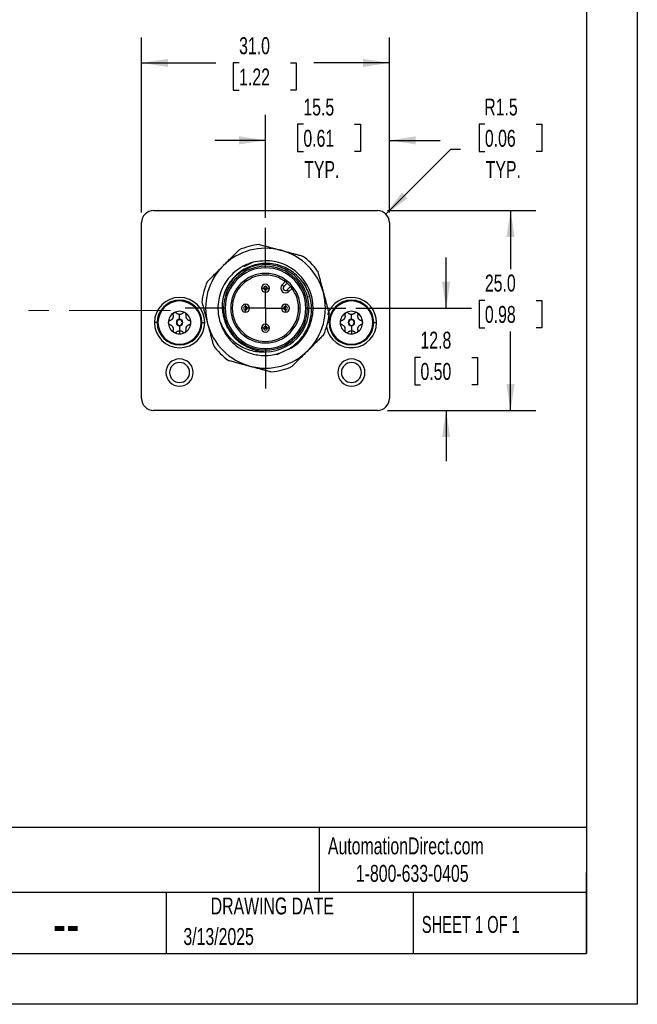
# Model space of a CAD drawing. Header units: millimetres. Extents: x 0 to 279, y 0 to 216.
# Tile 3 of 4: x 202 to 279, y 0 to 123. Entities that reach past the tile are written whole.
import ezdxf

# ---------------------------------------------------------------- set-up
doc = ezdxf.new("R2010")
doc.units = ezdxf.units.MM
doc.linetypes.add('CENTERX2', pattern=[20.32, 12.7, -2.54, 2.54, -2.54])
doc.layers.add('CENTER', color=40, linetype='CENTERX2')
doc.layers.add('DIMENSIONS', color=140, linetype='Continuous', lineweight=25)
doc.layers.add('TEXT', color=140, linetype='Continuous', lineweight=25)
doc.styles.add('SLDTEXTSTYLE0', font='TXT', dxfattribs={"width": 0.7})
doc.styles.add('SLDTEXTSTYLE1', font='TXT', dxfattribs={"width": 0.65})
doc.dimstyles.new('SLDDIMSTYLE0', dxfattribs={"dimtxt": 2.158008, "dimasz": 3.302, "dimexe": 0, "dimexo": 0.0625, "dimgap": 0.539502, "dimtad": 0, "dimtih": 1, "dimtoh": 1, "dimdec": 1, "dimrnd": 1e-09, "dimzin": 12, "dimdsep": 46, "dimtxsty": 'SLDTEXTSTYLE0', "dimsah": 1, "dimcen": 0.09, "dimadec": 0, "dimazin": 3, "dimtfac": 1, "dimtdec": 1, "dimtmove": 0, "dimatfit": 0, "dimfxl": 0, "dimfrac": 2, "dimtolj": 1, "dimtzin": 12, "dimarcsym": 0})
doc.dimstyles.new('SLDDIMSTYLE1', dxfattribs={"dimtxt": 2.158008, "dimasz": 3.302, "dimexe": 0, "dimexo": 0.0625, "dimgap": 0.539502, "dimtad": 0, "dimtih": 1, "dimtoh": 1, "dimdec": 1, "dimrnd": 1e-09, "dimzin": 4, "dimdsep": 46, "dimtxsty": 'SLDTEXTSTYLE0', "dimsah": 1, "dimcen": 0.09, "dimadec": 0, "dimazin": 1, "dimtfac": 1, "dimtdec": 1, "dimtofl": 0, "dimtmove": 0, "dimatfit": 3, "dimfxl": 0, "dimfrac": 2, "dimtolj": 1, "dimtzin": 12, "dimarcsym": 0})
doc.dimstyles.new('SLDDIMSTYLE2', dxfattribs={"dimtxt": 2.158008, "dimasz": 3.302, "dimexe": 0, "dimexo": 0.0625, "dimgap": 0.539502, "dimtad": 0, "dimtih": 1, "dimtoh": 1, "dimdec": 1, "dimrnd": 1e-09, "dimzin": 12, "dimdsep": 46, "dimtxsty": 'SLDTEXTSTYLE0', "dimsah": 1, "dimcen": 0, "dimadec": 0, "dimazin": 3, "dimtfac": 1, "dimtdec": 1, "dimtofl": 0, "dimtmove": 0, "dimatfit": 3, "dimfxl": 0, "dimfrac": 2, "dimtolj": 1, "dimtzin": 12, "dimarcsym": 0})

# ---------------------------------------------------------------- blocks, each defined once
blk = doc.blocks.new('_D')
at = {"layer": 'DIMENSIONS'}
for p, q in [((232.88, 98.39), (232.88, 111.25)), ((248.38, 99.05), (248.38, 111.25)), ((237.62, 110.09), (236.89, 110.09)), ((236.89, 110.09), (236.89, 106.66)), ((244.03, 110.09), (244.75, 110.09)), ((244.75, 110.09), (244.75, 106.66)), ((232.88, 108.07), (226.53, 108.07)), ((248.38, 108.07), (254.73, 108.07)), ((236.89, 106.66), (237.62, 106.66)), ((244.75, 106.66), (244.03, 106.66))]:
    blk.add_line(p, q, dxfattribs=at)
for points in [[(232.88, 108.07), (229.58, 108.58), (229.58, 107.57)], [(248.38, 108.07), (251.69, 107.57), (251.69, 108.58)]]:
    blk.add_solid(points, dxfattribs=at)
at = {"layer": 'DIMENSIONS', "char_height": 2.117, "attachment_point": 1, "style": 'SLDTEXTSTYLE0'}
for s, insert in [('15.5', (237.62, 113.3)), ('0.61', (237.62, 109.39)), ('TYP.', (237.72, 105.48))]:
    blk.add_mtext(s, dxfattribs=dict(at, insert=insert))
blk = doc.blocks.new('_D_1')
at = {"layer": 'DIMENSIONS'}
for p, q in [((217.38, 99.05), (217.38, 120.93)), ((248.38, 99.05), (248.38, 120.93)), ((217.38, 117.76), (226.66, 117.76)), ((229.58, 117.76), (228.85, 117.76)), ((228.85, 117.76), (228.85, 114.33)), ((235.99, 117.76), (236.72, 117.76)), ((236.72, 117.76), (236.72, 114.33)), ((248.38, 117.76), (238.92, 117.76)), ((228.85, 114.33), (229.58, 114.33)), ((236.72, 114.33), (235.99, 114.33))]:
    blk.add_line(p, q, dxfattribs=at)
for points in [[(217.38, 117.76), (220.69, 117.25), (220.69, 118.27)], [(248.38, 117.76), (245.08, 118.27), (245.08, 117.25)]]:
    blk.add_solid(points, dxfattribs=at)
at = {"layer": 'DIMENSIONS', "char_height": 2.117, "attachment_point": 1, "style": 'SLDTEXTSTYLE0'}
for s, insert in [('31.0', (229.58, 120.97)), ('1.22', (229.58, 117.06))]:
    blk.add_mtext(s, dxfattribs=dict(at, insert=insert))
blk = doc.blocks.new('_D_2')
at = {"layer": 'DIMENSIONS'}
for p, q in [((260.33, 110.09), (259.61, 110.09)), ((259.61, 110.09), (259.61, 106.66)), ((266.74, 110.09), (267.47, 110.09)), ((267.47, 110.09), (267.47, 106.66)), ((247.95, 98.84), (256.07, 106.96)), ((256.07, 106.96), (257.29, 106.96)), ((259.61, 106.66), (260.33, 106.66)), ((267.47, 106.66), (266.74, 106.66))]:
    blk.add_line(p, q, dxfattribs=at)
blk.add_solid([(247.95, 98.84), (250.64, 100.81), (249.92, 101.53)], dxfattribs=at)
at = {"layer": 'DIMENSIONS', "char_height": 2.117, "attachment_point": 1, "style": 'SLDTEXTSTYLE0'}
for s, insert in [('R1.5', (260.25, 113.3)), ('0.06', (260.33, 109.39)), ('TYP.', (260.43, 105.48))]:
    blk.add_mtext(s, dxfattribs=dict(at, insert=insert))
blk = doc.blocks.new('_D_3')
at = {"layer": 'DIMENSIONS'}
for p, q in [((255.48, 87.08), (255.48, 93.43)), ((244.19, 87.08), (258.65, 87.08)), ((252.27, 80.93), (251.55, 80.93)), ((251.55, 80.93), (251.55, 77.5)), ((258.68, 80.93), (259.41, 80.93)), ((259.41, 80.93), (259.41, 77.5)), ((251.55, 77.5), (252.27, 77.5)), ((259.41, 77.5), (258.68, 77.5)), ((248.15, 74.28), (258.65, 74.28)), ((255.48, 74.28), (255.48, 67.93))]:
    blk.add_line(p, q, dxfattribs=at)
for points in [[(255.48, 87.08), (255.99, 90.38), (254.97, 90.38)], [(255.48, 74.28), (254.97, 70.98), (255.99, 70.98)]]:
    blk.add_solid(points, dxfattribs=at)
at = {"layer": 'DIMENSIONS', "char_height": 2.117, "attachment_point": 1, "style": 'SLDTEXTSTYLE0'}
for s, insert in [('12.8', (252.27, 84.14)), ('0.50', (252.27, 80.23))]:
    blk.add_mtext(s, dxfattribs=dict(at, insert=insert))
blk = doc.blocks.new('_D_4')
at = {"layer": 'DIMENSIONS'}
for p, q in [((248.15, 99.28), (266.71, 99.28)), ((263.54, 99.28), (263.54, 91.98)), ((260.33, 88.06), (259.61, 88.06)), ((259.61, 88.06), (259.61, 84.63)), ((266.74, 88.06), (267.47, 88.06)), ((267.47, 88.06), (267.47, 84.63)), ((259.61, 84.63), (260.33, 84.63)), ((263.54, 74.28), (263.54, 84.15)), ((267.47, 84.63), (266.74, 84.63)), ((248.15, 74.28), (266.71, 74.28))]:
    blk.add_line(p, q, dxfattribs=at)
for points in [[(263.54, 99.28), (263.03, 95.98), (264.05, 95.98)], [(263.54, 74.28), (264.05, 77.58), (263.03, 77.58)]]:
    blk.add_solid(points, dxfattribs=at)
at = {"layer": 'DIMENSIONS', "char_height": 2.117, "attachment_point": 1, "style": 'SLDTEXTSTYLE0'}
for s, insert in [('25.0', (260.33, 91.28)), ('0.98', (260.33, 87.36))]:
    blk.add_mtext(s, dxfattribs=dict(at, insert=insert))
blk = doc.blocks.new('SW_CENTERMARKSYMBOL_0')
at = {"layer": 'CENTER', "color": 0}
for p, q in [((0, 5.08), (0, 10.04)), ((0, 0), (0, 2.54)), ((-5.08, 0), (-10.04, 0)), ((0, 0), (-2.54, 0)), ((0, 0), (0, -2.54)), ((0, 0), (2.54, 0)), ((5.08, 0), (10.04, 0)), ((0, -5.08), (0, -10.04))]:
    blk.add_line(p, q, dxfattribs=at)

msp = doc.modelspace()

# ---------------------------------------------------------------- linework, layer by layer
at = {"color": 7, "linetype": 'Continuous'}
for p, q in [((279.4, 215.9), (279.4, 0)), ((279.4, 0), (0, 0))]:
    msp.add_line(p, q, dxfattribs=at)
for p, q in [((218.88, 99.28), (246.88, 99.28)), ((217.38, 75.78), (217.38, 97.78)), ((248.38, 97.78), (248.38, 75.78)), ((231.34, 92.82), (230.18, 92.25)), ((234.97, 90.01), (235.36, 90.41)), ((234.97, 90.01), (235.18, 89.8)), ((235.6, 90.22), (235.18, 89.8)), ((232.38, 89.58), (232.64, 89.58)), ((233.13, 89.58), (232.64, 89.58)), ((233.13, 89.58), (233.38, 89.58)), ((235.79, 89.14), (235.59, 89.36)), ((235.61, 89.38), (236.02, 89.79)), ((235.61, 89.38), (235.82, 89.16)), ((236.21, 89.56), (235.82, 89.16)), ((222.13, 88.08), (222.13, 87.98)), ((230.38, 87.32), (230.38, 87.58)), ((235.38, 87.58), (235.38, 87.32)), ((238.15, 88.49), (238.42, 88.56)), ((243.63, 88.08), (243.63, 87.98)), ((222.13, 85.68), (222.13, 86.3)), ((227.83, 87.08), (227.63, 87.08)), ((228.53, 87.08), (228.73, 87.08)), ((230.38, 87.32), (230.38, 86.83)), ((230.38, 86.58), (230.38, 86.83)), ((235.38, 86.83), (235.38, 87.32)), ((235.38, 86.83), (235.38, 86.58)), ((237.03, 87.08), (237.23, 87.08)), ((238.13, 87.08), (237.93, 87.08)), ((243.63, 85.68), (243.63, 86.3)), ((219.33, 85.28), (218.98, 85.28)), ((222.13, 85.63), (222.13, 85.68)), ((224.93, 85.28), (225.28, 85.28)), ((240.83, 85.28), (240.68, 85.28)), ((243.63, 85.63), (243.63, 85.68)), ((246.43, 85.28), (246.78, 85.28)), ((222.13, 84.93), (222.13, 84.88)), ((222.13, 84.88), (222.13, 84.26)), ((222.13, 84.26), (222.13, 83.87)), ((232.64, 84.58), (232.38, 84.58)), ((232.64, 84.58), (233.13, 84.58)), ((233.38, 84.58), (233.13, 84.58)), ((243.63, 84.93), (243.63, 84.88)), ((243.63, 84.88), (243.63, 84.26)), ((243.63, 84.26), (243.63, 83.87)), ((222.13, 82.48), (222.13, 82.58)), ((243.63, 82.48), (243.63, 82.58)), ((234.02, 81.3), (234.42, 81.33)), ((234.02, 81.3), (234.42, 81.33)), ((234.02, 81.3), (234.42, 81.33)), ((234.42, 81.33), (235.24, 81.73)), ((234.42, 81.33), (235.24, 81.73)), ((246.88, 74.28), (218.88, 74.28))]:
    msp.add_line(p, q)
for centre, radius, start, end in [((218.88, 97.78), 1.5, 90, 180), ((246.88, 97.78), 1.5, 0, 90), ((232.88, 87.08), 8, 95.3641, 105), ((232.88, 87.08), 7.5, 75, 135), ((232.88, 87.08), 8, 105, 114.6359), ((232.88, 87.08), 7.5, 15, 75), ((232.88, 87.08), 7.5, 135, 195), ((232.88, 87.08), 5.45, 15, 172.9231), ((232.88, 87.08), 8, 35.3641, 54.6359), ((232.88, 87.08), 5.25, 360, 180), ((232.88, 87.08), 5.05, 0, 180), ((232.88, 87.08), 4.35, 0, 180), ((232.88, 87.08), 4.15, 0, 180), ((232.88, 87.08), 8, 155.3641, 174.6359), ((232.88, 89.58), 0.5, 0, 180), ((235.39, 89.59), 0.6, 135, 311.4314), ((232.88, 89.58), 0.5, 180, 0), ((232.88, 89.58), 0.242, 0, 180), ((232.88, 89.58), 0.242, 180, 0), ((235.39, 89.59), 0.3, 135, 311.4314), ((235.39, 89.59), 0.3, 311.4314, 315), ((235.39, 89.59), 0.6, 311.4314, 315), ((232.88, 87.08), 7.5, 315, 15), ((222.13, 85.28), 3.15, 0, 180), ((222.13, 85.28), 2.8, 90, 270), ((222.13, 85.28), 2.7, 90, 270), ((222.13, 85.28), 2.8, 270, 90), ((222.13, 85.28), 2.7, 270, 90), ((230.38, 87.08), 0.5, 90, 270), ((230.38, 87.08), 0.5, 270, 90), ((232.88, 87.08), 5.45, 271.077, 15), ((235.38, 87.08), 0.5, 90, 270), ((235.38, 87.08), 0.5, 270, 90), ((243.63, 85.28), 3.15, 0, 161.8736), ((243.63, 85.28), 2.8, 90, 270), ((243.63, 85.28), 2.7, 90, 270), ((243.63, 85.28), 2.8, 270, 90), ((243.63, 85.28), 2.7, 270, 90), ((222.13, 85.28), 1.41, 120, 180), ((222.13, 85.28), 1.41, 60, 120), ((222.13, 85.28), 1.02, 89.791, 90.209), ((222.13, 85.28), 1.41, 0, 60), ((232.88, 87.08), 5.25, 180, 360), ((232.88, 87.08), 5.05, 180, 0), ((232.88, 87.08), 4.35, 180, 0), ((232.88, 87.08), 4.15, 180, 0), ((230.38, 87.08), 0.242, 90, 270), ((230.38, 87.08), 0.242, 270, 90), ((235.38, 87.08), 0.242, 90, 270), ((235.38, 87.08), 0.242, 270, 90), ((232.88, 87.08), 8, 335.3641, 354.6359), ((243.63, 85.28), 1.41, 120, 180), ((243.63, 85.28), 1.41, 60, 120), ((243.63, 85.28), 1.02, 89.791, 90.209), ((243.63, 85.28), 1.41, 0, 60), ((222.13, 85.28), 3.15, 180, 0), ((222.13, 85.28), 1.41, 180, 240), ((222.13, 85.28), 1.02, 149.791, 150.209), ((222.13, 85.28), 0.4, 90, 270), ((222.13, 85.28), 0.35, 90, 270), ((222.13, 85.28), 0.4, 270, 90), ((222.13, 85.28), 0.35, 270, 90), ((222.13, 85.28), 1.41, 300, 0), ((222.13, 85.28), 1.02, 29.791, 30.209), ((232.88, 87.08), 7.5, 195, 255), ((232.88, 87.08), 5.95, 195, 248.9999), ((232.88, 84.58), 0.5, 0, 180), ((243.63, 85.28), 3.15, 190.0048, 0), ((243.63, 85.28), 1.41, 180, 240), ((243.63, 85.28), 1.02, 149.791, 150.209), ((243.63, 85.28), 0.4, 90, 270), ((243.63, 85.28), 0.35, 90, 270), ((243.63, 85.28), 0.4, 270, 90), ((243.63, 85.28), 0.35, 270, 90), ((243.63, 85.28), 1.41, 300, 0), ((243.63, 85.28), 1.02, 29.791, 30.209), ((222.13, 85.28), 1.02, 209.791, 210.209), ((222.13, 85.28), 1.41, 240, 270), ((222.13, 85.28), 1.02, 269.791, 270), ((222.13, 85.28), 1.02, 270, 270.209), ((222.13, 85.28), 1.41, 270, 300), ((222.13, 85.28), 1.02, 329.791, 330.209), ((232.88, 84.58), 0.5, 180, 0), ((232.88, 84.58), 0.242, 0, 180), ((232.88, 84.58), 0.242, 180, 0), ((243.63, 85.28), 1.02, 209.791, 210.209), ((243.63, 85.28), 1.41, 240, 270), ((243.63, 85.28), 1.02, 269.791, 270), ((243.63, 85.28), 1.02, 270, 270.209), ((243.63, 85.28), 1.41, 270, 300), ((243.63, 85.28), 1.02, 329.791, 330.209), ((232.88, 87.08), 8, 215.3641, 234.6359), ((232.88, 87.08), 7.5, 255, 315), ((222.13, 79.03), 1.7, 0, 180), ((222.13, 79.03), 1.25, 0, 180), ((243.63, 79.03), 1.7, 0, 180), ((243.63, 79.03), 1.25, 0, 180), ((222.13, 79.03), 1.7, 180, 0), ((222.13, 79.03), 1.25, 180, 0), ((232.88, 87.08), 8, 275.3641, 294.6359), ((243.63, 79.03), 1.7, 180, 0), ((243.63, 79.03), 1.25, 180, 0), ((218.88, 75.78), 1.5, 180, 270), ((246.88, 75.78), 1.5, 270, 0)]:
    msp.add_arc(centre, radius, start, end)
for points, knots in [([(232.14, 95.04), (232.23, 95.02), (232.41, 94.97), (232.69, 94.89), (232.97, 94.82), (233.24, 94.75), (233.57, 94.66), (233.95, 94.56), (234.39, 94.44), (234.68, 94.36), (234.83, 94.32)], [0, 0, 0, 0, 0.107356, 0.212739, 0.316247, 0.417982, 0.518055, 0.680497, 0.840958, 1, 1, 1, 1]), ([(227.58, 92.38), (227.65, 92.44), (227.77, 92.57), (227.96, 92.76), (228.16, 92.96), (228.35, 93.15), (228.59, 93.39), (228.88, 93.68), (229.21, 94.01), (229.44, 94.24), (229.55, 94.35)], [0, 0, 0, 0, 0.095191, 0.190865, 0.287146, 0.384155, 0.48201, 0.649514, 0.822017, 1, 1, 1, 1]), ([(234.83, 94.32), (234.91, 94.3), (235.09, 94.25), (235.35, 94.18), (235.61, 94.11), (235.88, 94.04), (236.2, 93.95), (236.6, 93.85), (237.06, 93.72), (237.36, 93.64), (237.51, 93.6)], [0, 0, 0, 0, 0.095191, 0.190865, 0.287146, 0.384155, 0.48201, 0.649514, 0.822017, 1, 1, 1, 1]), ([(225.61, 90.41), (225.68, 90.48), (225.82, 90.62), (226.02, 90.82), (226.22, 91.02), (226.42, 91.22), (226.66, 91.46), (226.94, 91.74), (227.26, 92.06), (227.47, 92.27), (227.58, 92.38)], [0, 0, 0, 0, 0.107356, 0.212739, 0.316247, 0.417982, 0.518055, 0.680497, 0.840958, 1, 1, 1, 1]), ([(231.34, 92.82), (230.59, 92.62), (229.88, 92.27), (228.64, 91.32), (228.12, 90.73), (227.34, 89.38), (227.09, 88.63), (226.88, 87.08), (226.94, 86.29), (227.14, 85.54)], [0, 0, 0, 0, 0.25, 0.25, 0.5, 0.5, 0.75, 0.75, 1, 1, 1, 1]), ([(238.42, 88.56), (238.24, 89.19), (237.95, 89.79), (237.18, 90.85), (236.71, 91.31), (235.64, 92.05), (235.04, 92.32), (233.79, 92.65), (233.14, 92.71), (231.86, 92.6), (231.23, 92.43), (230.07, 91.9), (229.54, 91.53), (228.64, 90.64), (228.26, 90.12), (227.72, 88.98), (227.54, 88.37), (227.48, 87.75)], [0, 0, 0, 0, 0.125, 0.125, 0.25, 0.25, 0.375, 0.375, 0.5, 0.5, 0.625, 0.625, 0.75, 0.75, 0.875, 0.875, 1, 1, 1, 1]), ([(235.54, 81.88), (235.87, 82.02), (236.92, 82.47), (238.16, 84.05), (238.94, 86.27), (238.78, 88.66), (237.73, 90.8), (235.94, 92.35), (233.67, 93.17), (232.12, 92.94), (231.34, 92.82)], [0, 0, 0, 0, 0.0625, 0.196428, 0.330357, 0.464285, 0.598214, 0.732143, 0.866071, 1, 1, 1, 1]), ([(239.41, 91.71), (239.43, 91.61), (239.48, 91.43), (239.56, 91.15), (239.63, 90.88), (239.7, 90.61), (239.79, 90.28), (239.89, 89.9), (240.01, 89.46), (240.09, 89.16), (240.13, 89.02)], [0, 0, 0, 0, 0.1073561, 0.212739, 0.3162467, 0.4179823, 0.5180547, 0.6804969, 0.8409585, 1, 1, 1, 1]), ([(240.13, 89.02), (240.15, 88.93), (240.2, 88.76), (240.27, 88.49), (240.34, 88.23), (240.41, 87.97), (240.5, 87.64), (240.6, 87.25), (240.73, 86.79), (240.81, 86.48), (240.85, 86.33)], [0, 0, 0, 0, 0.095191, 0.190865, 0.287146, 0.384155, 0.48201, 0.649514, 0.822017, 1, 1, 1, 1]), ([(224.92, 87.83), (224.94, 87.73), (225, 87.54), (225.07, 87.26), (225.15, 86.98), (225.22, 86.7), (225.31, 86.37), (225.41, 85.99), (225.53, 85.56), (225.6, 85.28), (225.64, 85.14)], [0, 0, 0, 0, 0.109187, 0.216522, 0.322322, 0.426926, 0.530692, 0.688453, 0.844366, 1, 1, 1, 1]), ([(227.48, 87.75), (227.47, 87.68), (227.46, 87.55), (227.46, 87.36), (227.46, 87.16), (227.47, 86.96), (227.5, 86.72), (227.54, 86.44), (227.6, 86.12), (227.66, 85.91), (227.69, 85.81)], [0, 0, 0, 0, 0.100223, 0.200293, 0.300342, 0.400504, 0.50091, 0.667541, 0.8337, 1, 1, 1, 1]), ([(230.75, 81.52), (231.26, 81.34), (231.8, 81.22), (232.88, 81.14), (233.43, 81.17), (234.49, 81.39), (235, 81.57), (235.96, 82.06), (236.4, 82.37), (237.18, 83.1), (237.52, 83.52), (238.08, 84.43), (238.29, 84.92), (238.57, 85.95), (238.64, 86.47), (238.64, 87.53), (238.56, 88.06), (238.42, 88.56)], [0, 0, 0, 0, 0.125, 0.125, 0.25, 0.25, 0.375, 0.375, 0.5, 0.5, 0.625, 0.625, 0.75, 0.75, 0.875, 0.875, 1, 1, 1, 1]), ([(221.31, 86.22), (221.32, 86.2), (221.33, 86.15), (221.33, 86.08), (221.33, 86.01), (221.32, 85.94), (221.29, 85.86), (221.27, 85.81), (221.25, 85.79)], [0, 0, 0, 0, 0.187534, 0.35369, 0.499109, 0.681786, 0.84695, 1, 1, 1, 1]), ([(221.43, 86.5), (221.42, 86.49), (221.39, 86.47), (221.36, 86.44), (221.34, 86.41), (221.31, 86.36), (221.3, 86.29), (221.31, 86.24), (221.31, 86.22)], [0, 0, 0, 0, 0.117276, 0.23841, 0.365569, 0.500628, 0.729519, 1, 1, 1, 1]), ([(221.73, 86.46), (221.72, 86.47), (221.69, 86.49), (221.65, 86.52), (221.59, 86.53), (221.51, 86.54), (221.46, 86.51), (221.43, 86.5)], [0, 0, 0, 0, 0.185511, 0.352111, 0.500696, 0.762355, 1, 1, 1, 1]), ([(222.13, 86.3), (222.11, 86.3), (222.08, 86.3), (222.03, 86.3), (221.99, 86.31), (221.94, 86.33), (221.88, 86.35), (221.8, 86.39), (221.76, 86.44), (221.73, 86.46)], [0, 0, 0, 0, 0.090692, 0.184893, 0.283929, 0.388943, 0.500895, 0.726774, 1, 1, 1, 1]), ([(222.54, 86.46), (222.52, 86.44), (222.49, 86.41), (222.43, 86.38), (222.37, 86.34), (222.3, 86.32), (222.22, 86.3), (222.17, 86.3), (222.14, 86.3)], [0, 0, 0, 0, 0.187452, 0.353613, 0.499111, 0.681847, 0.847041, 1, 1, 1, 1]), ([(222.84, 86.5), (222.83, 86.51), (222.8, 86.52), (222.76, 86.53), (222.71, 86.53), (222.66, 86.53), (222.6, 86.51), (222.56, 86.48), (222.54, 86.46)], [0, 0, 0, 0, 0.117276, 0.238411, 0.36557, 0.500629, 0.72952, 1, 1, 1, 1]), ([(222.96, 86.22), (222.96, 86.24), (222.97, 86.27), (222.96, 86.32), (222.95, 86.38), (222.91, 86.44), (222.86, 86.48), (222.84, 86.5)], [0, 0, 0, 0, 0.185512, 0.352113, 0.500698, 0.762356, 1, 1, 1, 1]), ([(223.02, 85.79), (223.01, 85.8), (222.99, 85.83), (222.97, 85.88), (222.96, 85.92), (222.95, 85.97), (222.94, 86.04), (222.94, 86.12), (222.95, 86.18), (222.96, 86.22)], [0, 0, 0, 0, 0.090768, 0.184987, 0.284005, 0.388984, 0.500901, 0.726686, 1, 1, 1, 1]), ([(242.81, 86.22), (242.82, 86.2), (242.83, 86.15), (242.83, 86.08), (242.83, 86.01), (242.82, 85.94), (242.79, 85.86), (242.77, 85.81), (242.75, 85.79)], [0, 0, 0, 0, 0.187534, 0.35369, 0.499109, 0.681786, 0.84695, 1, 1, 1, 1]), ([(242.93, 86.5), (242.92, 86.49), (242.89, 86.47), (242.86, 86.44), (242.84, 86.41), (242.81, 86.36), (242.8, 86.29), (242.81, 86.24), (242.81, 86.22)], [0, 0, 0, 0, 0.117276, 0.23841, 0.365569, 0.500628, 0.729519, 1, 1, 1, 1]), ([(243.23, 86.46), (243.22, 86.47), (243.19, 86.49), (243.15, 86.52), (243.09, 86.53), (243.01, 86.54), (242.96, 86.51), (242.93, 86.5)], [0, 0, 0, 0, 0.185511, 0.352111, 0.500696, 0.762355, 1, 1, 1, 1]), ([(243.63, 86.3), (243.61, 86.3), (243.58, 86.3), (243.53, 86.3), (243.49, 86.31), (243.44, 86.33), (243.38, 86.35), (243.3, 86.39), (243.26, 86.44), (243.23, 86.46)], [0, 0, 0, 0, 0.090692, 0.184893, 0.283929, 0.388943, 0.500895, 0.726774, 1, 1, 1, 1]), ([(244.04, 86.46), (244.02, 86.44), (243.99, 86.41), (243.93, 86.38), (243.87, 86.34), (243.8, 86.32), (243.72, 86.3), (243.67, 86.3), (243.64, 86.3)], [0, 0, 0, 0, 0.187452, 0.353613, 0.499111, 0.681847, 0.847041, 1, 1, 1, 1]), ([(244.34, 86.5), (244.33, 86.51), (244.3, 86.52), (244.26, 86.53), (244.21, 86.53), (244.16, 86.53), (244.1, 86.51), (244.06, 86.48), (244.04, 86.46)], [0, 0, 0, 0, 0.117276, 0.238411, 0.36557, 0.500629, 0.72952, 1, 1, 1, 1]), ([(244.46, 86.22), (244.46, 86.24), (244.47, 86.27), (244.46, 86.32), (244.45, 86.38), (244.41, 86.44), (244.36, 86.48), (244.34, 86.5)], [0, 0, 0, 0, 0.185512, 0.352113, 0.500698, 0.762356, 1, 1, 1, 1]), ([(244.52, 85.79), (244.51, 85.8), (244.49, 85.83), (244.47, 85.88), (244.46, 85.92), (244.45, 85.97), (244.44, 86.04), (244.44, 86.12), (244.45, 86.18), (244.46, 86.22)], [0, 0, 0, 0, 0.090768, 0.184987, 0.284005, 0.388984, 0.500901, 0.726686, 1, 1, 1, 1]), ([(220.91, 85.52), (220.89, 85.51), (220.86, 85.5), (220.82, 85.47), (220.78, 85.43), (220.73, 85.37), (220.73, 85.31), (220.72, 85.28)], [0, 0, 0, 0, 0.185512, 0.352113, 0.500698, 0.762356, 1, 1, 1, 1]), ([(220.72, 85.28), (220.73, 85.26), (220.73, 85.23), (220.74, 85.19), (220.76, 85.15), (220.79, 85.11), (220.84, 85.06), (220.88, 85.05), (220.91, 85.04)], [0, 0, 0, 0, 0.117276, 0.238411, 0.36557, 0.500629, 0.729519, 1, 1, 1, 1]), ([(221.25, 85.78), (221.24, 85.77), (221.23, 85.74), (221.2, 85.71), (221.16, 85.67), (221.13, 85.64), (221.08, 85.59), (221, 85.55), (220.94, 85.53), (220.91, 85.52)], [0, 0, 0, 0, 0.0907677, 0.1849869, 0.2840048, 0.3889839, 0.5009012, 0.7266862, 1, 1, 1, 1]), ([(220.91, 85.04), (220.93, 85.03), (220.97, 85.02), (221.03, 84.99), (221.09, 84.95), (221.15, 84.9), (221.21, 84.84), (221.24, 84.79), (221.25, 84.77)], [0, 0, 0, 0, 0.187534, 0.35369, 0.499109, 0.681786, 0.84695, 1, 1, 1, 1]), ([(223.36, 85.52), (223.34, 85.53), (223.3, 85.54), (223.23, 85.57), (223.18, 85.61), (223.12, 85.66), (223.06, 85.72), (223.03, 85.76), (223.02, 85.78)], [0, 0, 0, 0, 0.187534, 0.35369, 0.499109, 0.681786, 0.84695, 1, 1, 1, 1]), ([(223.02, 84.77), (223.03, 84.78), (223.04, 84.81), (223.07, 84.85), (223.11, 84.89), (223.14, 84.92), (223.19, 84.96), (223.27, 85), (223.33, 85.03), (223.36, 85.04)], [0, 0, 0, 0, 0.090768, 0.184987, 0.284005, 0.388984, 0.500901, 0.726686, 1, 1, 1, 1]), ([(223.54, 85.28), (223.54, 85.29), (223.54, 85.32), (223.53, 85.36), (223.51, 85.4), (223.48, 85.45), (223.43, 85.49), (223.39, 85.51), (223.36, 85.52)], [0, 0, 0, 0, 0.117276, 0.238411, 0.36557, 0.500629, 0.729519, 1, 1, 1, 1]), ([(223.36, 85.04), (223.38, 85.04), (223.41, 85.05), (223.45, 85.08), (223.49, 85.12), (223.53, 85.19), (223.54, 85.25), (223.54, 85.28)], [0, 0, 0, 0, 0.185512, 0.352113, 0.500698, 0.762356, 1, 1, 1, 1]), ([(225.64, 85.14), (225.66, 85.05), (225.71, 84.88), (225.78, 84.62), (225.85, 84.37), (225.91, 84.11), (226, 83.78), (226.11, 83.38), (226.24, 82.91), (226.32, 82.6), (226.36, 82.45)], [0, 0, 0, 0, 0.093446, 0.186768, 0.280311, 0.374413, 0.469406, 0.642745, 0.819087, 1, 1, 1, 1]), ([(227.14, 85.54), (227.35, 84.91), (227.66, 84.33), (228.45, 83.31), (228.93, 82.87), (229.99, 82.18), (230.57, 81.92), (231.77, 81.62), (232.38, 81.58), (232.99, 81.63)], [0, 0, 0, 0, 0.25, 0.25, 0.5, 0.5, 0.75, 0.75, 1, 1, 1, 1]), ([(227.69, 85.81), (227.71, 85.74), (227.74, 85.6), (227.81, 85.39), (227.88, 85.18), (227.96, 84.98), (228.05, 84.78), (228.22, 84.45), (228.49, 84.01), (228.9, 83.49), (229.37, 83.02), (229.84, 82.67), (230.28, 82.4), (230.67, 82.2), (230.94, 82.09), (231.08, 82.04)], [0, 0, 0, 0, 0.041656, 0.083192, 0.12468, 0.16619, 0.207792, 0.249555, 0.374704, 0.499985, 0.62505, 0.750364, 0.833556, 0.91658, 1, 1, 1, 1]), ([(242.41, 85.52), (242.39, 85.51), (242.36, 85.5), (242.32, 85.47), (242.28, 85.43), (242.23, 85.37), (242.23, 85.31), (242.22, 85.28)], [0, 0, 0, 0, 0.185512, 0.352113, 0.500698, 0.762356, 1, 1, 1, 1]), ([(242.22, 85.28), (242.23, 85.26), (242.23, 85.23), (242.24, 85.19), (242.26, 85.15), (242.29, 85.11), (242.34, 85.06), (242.38, 85.05), (242.41, 85.04)], [0, 0, 0, 0, 0.117276, 0.238411, 0.36557, 0.500629, 0.729519, 1, 1, 1, 1]), ([(242.75, 85.78), (242.74, 85.77), (242.73, 85.74), (242.7, 85.71), (242.66, 85.67), (242.63, 85.64), (242.58, 85.59), (242.5, 85.55), (242.44, 85.53), (242.41, 85.52)], [0, 0, 0, 0, 0.090768, 0.184987, 0.284005, 0.388984, 0.500901, 0.726686, 1, 1, 1, 1]), ([(242.41, 85.04), (242.43, 85.03), (242.47, 85.02), (242.53, 84.99), (242.59, 84.95), (242.65, 84.9), (242.71, 84.84), (242.74, 84.79), (242.75, 84.77)], [0, 0, 0, 0, 0.187534, 0.35369, 0.499109, 0.681786, 0.84695, 1, 1, 1, 1]), ([(244.86, 85.52), (244.84, 85.53), (244.8, 85.54), (244.73, 85.57), (244.68, 85.61), (244.62, 85.66), (244.56, 85.72), (244.53, 85.76), (244.52, 85.78)], [0, 0, 0, 0, 0.187534, 0.35369, 0.499109, 0.681786, 0.84695, 1, 1, 1, 1]), ([(244.52, 84.77), (244.53, 84.78), (244.54, 84.81), (244.57, 84.85), (244.61, 84.89), (244.64, 84.92), (244.69, 84.96), (244.77, 85), (244.83, 85.03), (244.86, 85.04)], [0, 0, 0, 0, 0.090768, 0.184987, 0.284005, 0.388984, 0.500901, 0.726686, 1, 1, 1, 1]), ([(245.04, 85.28), (245.04, 85.29), (245.04, 85.32), (245.03, 85.36), (245.01, 85.4), (244.98, 85.45), (244.93, 85.49), (244.89, 85.51), (244.86, 85.52)], [0, 0, 0, 0, 0.117276, 0.238411, 0.36557, 0.500629, 0.729519, 1, 1, 1, 1]), ([(244.86, 85.04), (244.88, 85.04), (244.91, 85.05), (244.95, 85.08), (244.99, 85.12), (245.03, 85.19), (245.04, 85.25), (245.04, 85.28)], [0, 0, 0, 0, 0.185512, 0.352113, 0.500698, 0.762356, 1, 1, 1, 1]), ([(221.25, 84.76), (221.26, 84.75), (221.28, 84.72), (221.29, 84.68), (221.31, 84.63), (221.32, 84.58), (221.33, 84.52), (221.33, 84.43), (221.32, 84.37), (221.31, 84.34)], [0, 0, 0, 0, 0.090768, 0.184987, 0.284005, 0.388984, 0.500901, 0.726686, 1, 1, 1, 1]), ([(221.31, 84.34), (221.31, 84.32), (221.3, 84.29), (221.31, 84.24), (221.32, 84.18), (221.36, 84.11), (221.41, 84.07), (221.43, 84.06)], [0, 0, 0, 0, 0.1855116, 0.3521126, 0.5006976, 0.762356, 1, 1, 1, 1]), ([(221.43, 84.06), (221.44, 84.05), (221.47, 84.04), (221.51, 84.02), (221.54, 84.02), (221.55, 84.02)], [0, 0, 0, 0, 0.322053, 0.653411, 1, 1, 1, 1]), ([(221.55, 84.02), (221.57, 84.02), (221.6, 84.03), (221.65, 84.04), (221.69, 84.06), (221.72, 84.08), (221.73, 84.09)], [0, 0, 0, 0, 0.212949, 0.449419, 0.711304, 1, 1, 1, 1]), ([(221.73, 84.09), (221.75, 84.11), (221.78, 84.14), (221.84, 84.18), (221.9, 84.21), (221.97, 84.24), (222.05, 84.25), (222.1, 84.26), (222.13, 84.26)], [0, 0, 0, 0, 0.187533, 0.35369, 0.499108, 0.681785, 0.846949, 1, 1, 1, 1]), ([(222.14, 84.26), (222.15, 84.26), (222.19, 84.26), (222.23, 84.25), (222.28, 84.24), (222.33, 84.23), (222.39, 84.2), (222.46, 84.16), (222.51, 84.12), (222.54, 84.09)], [0, 0, 0, 0, 0.090768, 0.184987, 0.284005, 0.388984, 0.500901, 0.726686, 1, 1, 1, 1]), ([(222.54, 84.09), (222.55, 84.08), (222.58, 84.06), (222.62, 84.04), (222.67, 84.03), (222.7, 84.02), (222.71, 84.02)], [0, 0, 0, 0, 0.288696, 0.550581, 0.787051, 1, 1, 1, 1]), ([(222.71, 84.02), (222.73, 84.02), (222.76, 84.02), (222.8, 84.04), (222.83, 84.05), (222.84, 84.06)], [0, 0, 0, 0, 0.346589, 0.677947, 1, 1, 1, 1]), ([(222.84, 84.06), (222.85, 84.06), (222.88, 84.08), (222.91, 84.11), (222.93, 84.15), (222.96, 84.2), (222.97, 84.26), (222.96, 84.31), (222.96, 84.34)], [0, 0, 0, 0, 0.117276, 0.2384103, 0.3655687, 0.5006276, 0.7295187, 1, 1, 1, 1]), ([(222.96, 84.34), (222.95, 84.36), (222.94, 84.4), (222.94, 84.47), (222.94, 84.54), (222.95, 84.61), (222.98, 84.69), (223, 84.74), (223.02, 84.76)], [0, 0, 0, 0, 0.187534, 0.35369, 0.499109, 0.681786, 0.84695, 1, 1, 1, 1]), ([(242.75, 84.76), (242.76, 84.75), (242.78, 84.72), (242.79, 84.68), (242.81, 84.63), (242.82, 84.58), (242.83, 84.52), (242.83, 84.43), (242.82, 84.37), (242.81, 84.34)], [0, 0, 0, 0, 0.090768, 0.184987, 0.284005, 0.388984, 0.500901, 0.726686, 1, 1, 1, 1]), ([(242.81, 84.34), (242.81, 84.32), (242.8, 84.29), (242.81, 84.24), (242.82, 84.18), (242.86, 84.11), (242.91, 84.07), (242.93, 84.06)], [0, 0, 0, 0, 0.185512, 0.352113, 0.500698, 0.762356, 1, 1, 1, 1]), ([(242.93, 84.06), (242.94, 84.05), (242.97, 84.04), (243.01, 84.02), (243.04, 84.02), (243.05, 84.02)], [0, 0, 0, 0, 0.322053, 0.653411, 1, 1, 1, 1]), ([(243.05, 84.02), (243.07, 84.02), (243.1, 84.03), (243.15, 84.04), (243.19, 84.06), (243.22, 84.08), (243.23, 84.09)], [0, 0, 0, 0, 0.212949, 0.4494187, 0.7113042, 1, 1, 1, 1]), ([(243.23, 84.09), (243.25, 84.11), (243.28, 84.14), (243.34, 84.18), (243.4, 84.21), (243.47, 84.24), (243.55, 84.25), (243.6, 84.26), (243.63, 84.26)], [0, 0, 0, 0, 0.187533, 0.35369, 0.499108, 0.681785, 0.846949, 1, 1, 1, 1]), ([(243.64, 84.26), (243.65, 84.26), (243.69, 84.26), (243.73, 84.25), (243.78, 84.24), (243.83, 84.23), (243.89, 84.2), (243.96, 84.16), (244.01, 84.12), (244.04, 84.09)], [0, 0, 0, 0, 0.090768, 0.184987, 0.284005, 0.388984, 0.500901, 0.726686, 1, 1, 1, 1]), ([(244.04, 84.09), (244.05, 84.08), (244.08, 84.06), (244.12, 84.04), (244.17, 84.03), (244.2, 84.02), (244.21, 84.02)], [0, 0, 0, 0, 0.2886958, 0.5505813, 0.787051, 1, 1, 1, 1]), ([(244.21, 84.02), (244.23, 84.02), (244.26, 84.02), (244.3, 84.04), (244.33, 84.05), (244.34, 84.06)], [0, 0, 0, 0, 0.346589, 0.677947, 1, 1, 1, 1]), ([(244.34, 84.06), (244.35, 84.06), (244.38, 84.08), (244.41, 84.11), (244.43, 84.15), (244.46, 84.2), (244.47, 84.26), (244.46, 84.31), (244.46, 84.34)], [0, 0, 0, 0, 0.117276, 0.23841, 0.365569, 0.500628, 0.729519, 1, 1, 1, 1]), ([(244.46, 84.34), (244.45, 84.36), (244.44, 84.4), (244.44, 84.47), (244.44, 84.54), (244.45, 84.61), (244.48, 84.69), (244.5, 84.74), (244.52, 84.76)], [0, 0, 0, 0, 0.187534, 0.35369, 0.499109, 0.681786, 0.84695, 1, 1, 1, 1]), ([(240.16, 83.74), (240.09, 83.67), (239.95, 83.54), (239.75, 83.34), (239.55, 83.14), (239.35, 82.94), (239.11, 82.7), (238.83, 82.42), (238.51, 82.09), (238.29, 81.88), (238.19, 81.77)], [0, 0, 0, 0, 0.107356, 0.212739, 0.316247, 0.417982, 0.518055, 0.680497, 0.840958, 1, 1, 1, 1]), ([(231.08, 82.04), (231.14, 82.02), (231.26, 81.97), (231.45, 81.9), (231.63, 81.84), (231.82, 81.79), (232.05, 81.74), (232.33, 81.69), (232.66, 81.64), (232.88, 81.63), (232.99, 81.63)], [0, 0, 0, 0, 0.099498, 0.198928, 0.298423, 0.398116, 0.498139, 0.66519, 0.832273, 1, 1, 1, 1]), ([(238.19, 81.77), (238.12, 81.71), (238, 81.58), (237.8, 81.39), (237.61, 81.2), (237.42, 81), (237.18, 80.76), (236.89, 80.48), (236.56, 80.14), (236.33, 79.92), (236.22, 79.81)], [0, 0, 0, 0, 0.095191, 0.190865, 0.287146, 0.384155, 0.48201, 0.649514, 0.822017, 1, 1, 1, 1]), ([(228.25, 80.55), (228.35, 80.53), (228.54, 80.48), (228.82, 80.4), (229.1, 80.33), (229.38, 80.25), (229.71, 80.16), (230.09, 80.06), (230.52, 79.95), (230.8, 79.87), (230.94, 79.83)], [0, 0, 0, 0, 0.109187, 0.216522, 0.322322, 0.426926, 0.530692, 0.688453, 0.844366, 1, 1, 1, 1]), ([(230.94, 79.83), (231.03, 79.81), (231.2, 79.76), (231.46, 79.7), (231.71, 79.63), (231.97, 79.56), (232.3, 79.47), (232.7, 79.36), (233.17, 79.24), (233.48, 79.15), (233.63, 79.11)], [0, 0, 0, 0, 0.093446, 0.186769, 0.280311, 0.374413, 0.469406, 0.642745, 0.819087, 1, 1, 1, 1])]:
    msp.add_open_spline(points, degree=3, knots=knots)
for points in [[(222.13, 86.3), (222.13, 86.3), (222.13, 86.3), (222.13, 86.3)], [(222.14, 86.3), (222.14, 86.3), (222.14, 86.3), (222.14, 86.3)], [(243.63, 86.3), (243.63, 86.3), (243.63, 86.3), (243.63, 86.3)], [(243.64, 86.3), (243.64, 86.3), (243.64, 86.3), (243.64, 86.3)]]:
    msp.add_open_spline(points, degree=3)
at = {"layer": 'CENTER', "linetype": 'CENTERX2', "lineweight": 18}
msp.add_line((221, 86.78), (108.92, 86.78), dxfattribs=at)
at = {"layer": 'TEXT'}
for p, q in [((273.05, 209.55), (273.05, 6.35)), ((273.05, 22.13), (6.35, 22.13)), ((239.58, 22.13), (239.58, 13.97)), ((273.05, 6.35), (273.05, 16.51)), ((273.05, 13.97), (6.35, 13.97)), ((220.47, 13.97), (220.47, 6.35)), ((251.35, 13.97), (251.35, 6.35)), ((6.35, 6.35), (273.05, 6.35))]:
    msp.add_line(p, q, dxfattribs=at)

# ---------------------------------------------------------------- block references
at = {"layer": 'CENTER'}
msp.add_blockref('SW_CENTERMARKSYMBOL_0', (232.88, 87.08), dxfattribs=at)

# ---------------------------------------------------------------- texts
at = {"color": 179, "linetype": 'Continuous', "lineweight": 18, "char_height": 2.1167, "attachment_point": 1, "style": 'SLDTEXTSTYLE0'}
for s, insert in [('AutomationDirect.com', (240.69, 20.88)), ('1-800-633-0405', (244.19, 17.44))]:
    msp.add_mtext(s, dxfattribs=dict(at, insert=insert))
at = {"layer": 'TEXT'}
for s, insert, char_height, attachment_point, style in [('DRAWING DATE', (233.73, 13.36), 2.1167, 2, 'SLDTEXTSTYLE0'), ('SHEET 1 OF 1', (252.44, 11.05), 2.1167, 1, 'SLDTEXTSTYLE1'), ('--', (206.3, 12.73), 5.292, 1, 'SLDTEXTSTYLE0'), ('3/13/2025', (222.61, 9.54), 2.117, 1, 'SLDTEXTSTYLE0')]:
    msp.add_mtext(s, dxfattribs=dict(at, insert=insert, char_height=char_height, attachment_point=attachment_point, style=style))

# ---------------------------------------------------------------- dimensions: what is measured, and where the dimension line sits
at = {"layer": 'DIMENSIONS'}
dim = msp.add_linear_dim(base=(248.38, 117.76), p1=(217.38, 97.78), p2=(248.38, 97.78), dimstyle='SLDDIMSTYLE1', dxfattribs=at)
dim.commit()
dim.dimension.update_dxf_attribs({"geometry": '_D_1', "text_midpoint": (232.79, 117.76), "dimtype": 160})
dim = msp.add_linear_dim(base=(248.38, 108.07), p1=(232.88, 97.12), p2=(248.38, 97.78), text='<>\\PTYP.', dimstyle='SLDDIMSTYLE0', dxfattribs=at)
dim.commit()
dim.dimension.update_dxf_attribs({"geometry": '_D', "text_midpoint": (240.82, 108.07), "dimtype": 160})
dim = msp.add_radius_dim(center=(246.88, 97.78), mpoint=(247.95, 98.84), text='<>\\PTYP.', dimstyle='SLDDIMSTYLE2', dxfattribs=at)
dim.commit()
dim.dimension.update_dxf_attribs({"geometry": '_D_2', "text_midpoint": (263.54, 108.07), "dimtype": 164})
for base, p1, dimstyle, picture, middle in [((263.54, 74.28), (246.88, 99.28), 'SLDDIMSTYLE1', '_D_4', (263.54, 88.06)), ((255.48, 74.28), (242.92, 87.08), 'SLDDIMSTYLE0', '_D_3', (255.48, 80.93))]:
    dim = msp.add_linear_dim(base=base, p1=p1, p2=(246.88, 74.28), angle=90, dimstyle=dimstyle, dxfattribs=at)
    dim.commit()
    dim.dimension.update_dxf_attribs({"geometry": picture, "text_midpoint": middle, "dimtype": 160})

doc.saveas('drawing.dxf')
